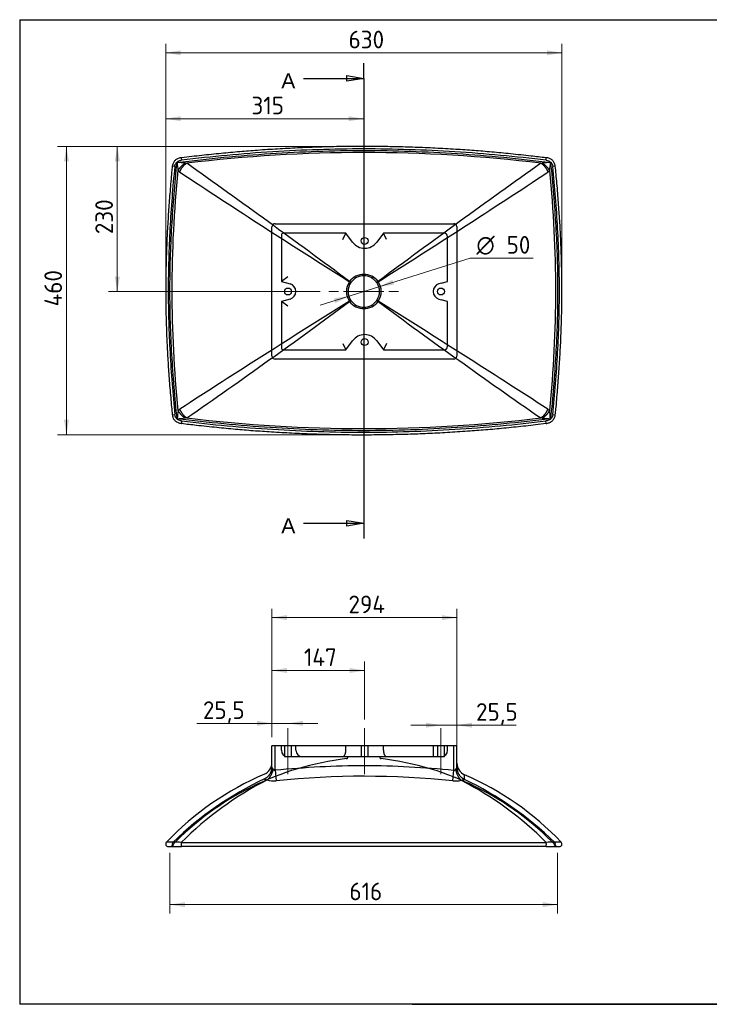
# Model space of a CAD drawing. Header units: millimetres. Extents: x 87 to 2279, y 58 to 1623.
# Tile 1 of 3: x 87 to 1183, y 58 to 1623. Entities that reach past the tile are written whole.
import ezdxf
from ezdxf.enums import TextEntityAlignment as Align
from ezdxf.lldxf.tags import DXFTag

# ---------------------------------------------------------------- set-up
doc = ezdxf.new("R2010")
doc.units = ezdxf.units.MM
for name, color, linetype in [('1', 7, 'Continuous'), ('Default', 7, 'Continuous'), ('KYLIS', 7, 'Continuous'), ('Predefinito', 7, 'Continuous')]:
    doc.layers.add(name, color=color, linetype=linetype)
doc.styles.add('SEACAD_arial_ttf', font='arial.ttf')
doc.styles.add('SEACAD_seiso_ttf', font='seiso.ttf')
doc.styles.add('SEACAD_semeci1_ttf', font='semeci1.ttf')
tags = doc.linetypes.add('CENTER2', pattern=[28.575, 19.05, -3.175, 3.175, -3.175]).pattern_tags.tags
tags[10:11] = [DXFTag(74, 4), DXFTag(75, 0), DXFTag(340, '0'), DXFTag(46, 0.0), DXFTag(50, 0.0), DXFTag(44, 0.0), DXFTag(45, 0.0)]
tags[8:9] = [DXFTag(74, 4), DXFTag(75, 0), DXFTag(340, '0'), DXFTag(46, 0.0), DXFTag(50, 0.0), DXFTag(44, 0.0), DXFTag(45, 0.0)]
tags[6:7] = [DXFTag(74, 4), DXFTag(75, 0), DXFTag(340, '0'), DXFTag(46, 0.0), DXFTag(50, 0.0), DXFTag(44, 0.0), DXFTag(45, 0.0)]
tags[4:5] = [DXFTag(74, 4), DXFTag(75, 0), DXFTag(340, '0'), DXFTag(46, 0.0), DXFTag(50, 0.0), DXFTag(44, 0.0), DXFTag(45, 0.0)]
tags = doc.linetypes.add('HIDDEN2', pattern=[4.7625, 3.175, -1.5875]).pattern_tags.tags
tags[6:7] = [DXFTag(74, 4), DXFTag(75, 0), DXFTag(340, '0'), DXFTag(46, 0.0), DXFTag(50, 0.0), DXFTag(44, 0.0), DXFTag(45, 0.0)]
tags[4:5] = [DXFTag(74, 4), DXFTag(75, 0), DXFTag(340, '0'), DXFTag(46, 0.0), DXFTag(50, 0.0), DXFTag(44, 0.0), DXFTag(45, 0.0)]

# ---------------------------------------------------------------- blocks, each defined once
blk = doc.blocks.new('SEANNOT_GROUP')
at = {"layer": 'Default', "color": 136, "linetype": 'CENTER2', "lineweight": 9}
for p, q in [((633.5, 1230.9), (633.5, 1246.3)), ((633.5, 1222.9), (633.5, 1158.9)), ((593.5, 1190.9), (578.1, 1190.9)), ((665.5, 1190.9), (601.5, 1190.9)), ((673.5, 1190.9), (688.9, 1190.9)), ((633.5, 1150.9), (633.5, 1135.6))]:
    blk.add_line(p, q, dxfattribs=at)
blk = doc.blocks.new('SEANNOT_GROUP4')
at = {"layer": 'Default', "color": 136, "linetype": 'CENTER2', "lineweight": 9}
blk.add_line((513.2, 423.9), (513.2, 496.9), dxfattribs=at)
blk = doc.blocks.new('SEANNOT_GROUP5')
at = {"layer": 'Default', "color": 136, "linetype": 'CENTER2', "lineweight": 9}
blk.add_line((635, 423.9), (635, 496.9), dxfattribs=at)
blk = doc.blocks.new('SEANNOT_GROUP6')
at = {"layer": 'Default', "color": 136, "linetype": 'CENTER2', "lineweight": 9}
blk.add_line((756.2, 423.9), (756.2, 496.9), dxfattribs=at)
blk = doc.blocks.new('SE1')
at = {"color": 7, "linetype": 'Continuous', "style": 'SEACAD_arial_ttf'}
blk.add_text('A', height=24, dxfattribs=at).set_placement((502.5, 1537.5), align=Align.TOP_LEFT)
blk = doc.blocks.new('SE2')
at = {"color": 7, "linetype": 'Continuous', "style": 'SEACAD_arial_ttf'}
blk.add_text('A', height=24, dxfattribs=at).set_placement((502.5, 830.6), align=Align.TOP_LEFT)
blk = doc.blocks.new('SE3')
at = {"color": 7, "linetype": 'Continuous'}
for points in [[(606.5, 1524.9), (606.5, 1534), (633.7, 1529.5), (606.5, 1524.9)], [(537.7, 1529.5), (633.7, 1529.5)]]:
    blk.add_lwpolyline(points, dxfattribs=at)
blk = doc.blocks.new('SE4')
at = {"color": 7, "linetype": 'Continuous'}
for points in [[(537.7, 822.6), (633.7, 822.6)], [(606.5, 818.1), (606.5, 827.1), (633.7, 822.6), (606.5, 818.1)]]:
    blk.add_lwpolyline(points, dxfattribs=at)
blk = doc.blocks.new('SE')
at = {"layer": 'Default', "color": 7, "linetype": 'CENTER2'}
for p, q in [((633.7, 1529.5), (633.7, 1553.5)), ((633.7, 822.6), (633.7, 798.6))]:
    blk.add_line(p, q, dxfattribs=at)
blk.add_lwpolyline([(633.7, 1529.5), (633.7, 822.6)], dxfattribs=at)
at = {"layer": 'Default'}
for name in ['SE1', 'SE3', 'SE2', 'SE4']:
    blk.add_blockref(name, (0, 0), dxfattribs=at)
blk = doc.blocks.new('GDimGGroup1')
at = {"layer": 'Default', "linetype": 'Continuous', "lineweight": 9}
for points in [[(157.2, 1397.6), (165.1, 1397.6), (161.1, 1421.4)], [(157.2, 987.1), (161.1, 963.3), (165.1, 987.1)]]:
    blk.add_hatch(color=136, dxfattribs=at).paths.add_polyline_path(points)
at = {"layer": 'Default', "color": 136, "linetype": 'Continuous', "lineweight": 9}
for p, q in [((619.7, 1421.4), (147.1, 1421.4)), ((161.1, 1421.4), (161.1, 963.3)), ((619.7, 963.3), (147.1, 963.3))]:
    blk.add_line(p, q, dxfattribs=at)
at = {"layer": 'Default', "color": 136, "linetype": 'Continuous', "lineweight": 9, "style": 'SEACAD_seiso_ttf'}
blk.add_text('460', height=28, rotation=90, dxfattribs=at).set_placement((126.1, 1167.2), align=Align.TOP_LEFT)
blk = doc.blocks.new('GDimGGroup2')
at = {"layer": 'Default', "linetype": 'Continuous', "lineweight": 9}
for points in [[(342.7, 1469.4), (318.9, 1465.4), (342.7, 1461.5)], [(609.7, 1469.4), (609.7, 1461.5), (633.5, 1465.4)]]:
    blk.add_hatch(color=136, dxfattribs=at).paths.add_polyline_path(points)
at = {"layer": 'Default', "color": 136, "linetype": 'Continuous', "lineweight": 9}
for p, q in [((318.9, 1206.1), (318.9, 1479.4)), ((633.5, 1260.3), (633.5, 1479.4)), ((318.9, 1465.4), (633.5, 1465.4))]:
    blk.add_line(p, q, dxfattribs=at)
at = {"layer": 'Default', "color": 136, "linetype": 'Continuous', "lineweight": 9, "style": 'SEACAD_seiso_ttf'}
blk.add_text('315', height=28, dxfattribs=at).set_placement((455.2, 1500.4), align=Align.TOP_LEFT)
blk = doc.blocks.new('GDimGGroup3')
at = {"layer": 'Default', "linetype": 'Continuous', "lineweight": 9}
for points in [[(342.7, 1574.1), (318.9, 1570.2), (342.7, 1566.2)], [(924.7, 1574.1), (924.7, 1566.2), (948.5, 1570.2)]]:
    blk.add_hatch(color=136, dxfattribs=at).paths.add_polyline_path(points)
at = {"layer": 'Default', "color": 136, "linetype": 'Continuous', "lineweight": 9}
for p, q in [((318.9, 1206.1), (318.9, 1584.2)), ((948.5, 1206.1), (948.5, 1584.2)), ((318.9, 1570.2), (948.5, 1570.2))]:
    blk.add_line(p, q, dxfattribs=at)
at = {"layer": 'Default', "color": 136, "linetype": 'Continuous', "lineweight": 9, "style": 'SEACAD_seiso_ttf'}
blk.add_text('630', height=28, dxfattribs=at).set_placement((609.5, 1605.2), align=Align.TOP_LEFT)
blk = doc.blocks.new('GDimGGroup4')
at = {"layer": 'Default', "linetype": 'Continuous', "lineweight": 9}
for points in [[(511.5, 676.7), (487.7, 672.7), (511.5, 668.7)], [(757.9, 676.7), (757.9, 668.7), (781.7, 672.7)]]:
    blk.add_hatch(color=136, dxfattribs=at).paths.add_polyline_path(points)
at = {"layer": 'Default', "color": 136, "linetype": 'Continuous', "lineweight": 9}
for p, q in [((487.7, 482.9), (487.7, 686.7)), ((781.7, 482.9), (781.7, 686.7)), ((487.7, 672.7), (781.7, 672.7))]:
    blk.add_line(p, q, dxfattribs=at)
at = {"layer": 'Default', "color": 136, "linetype": 'Continuous', "lineweight": 9, "style": 'SEACAD_seiso_ttf'}
blk.add_text('294', height=28, dxfattribs=at).set_placement((609.3, 707.7), align=Align.TOP_LEFT)
blk = doc.blocks.new('GDimGGroup5')
at = {"layer": 'Default', "linetype": 'Continuous', "lineweight": 9}
for points in [[(463.9, 508.7), (463.9, 500.7), (487.7, 504.7)], [(537, 508.7), (513.2, 504.7), (537, 500.7)]]:
    blk.add_hatch(color=136, dxfattribs=at).paths.add_polyline_path(points)
at = {"layer": 'Default', "color": 136, "linetype": 'Continuous', "lineweight": 9}
for p, q in [((487.7, 482.9), (487.7, 518.7)), ((368.2, 504.7), (560.8, 504.7))]:
    blk.add_line(p, q, dxfattribs=at)
at = {"layer": 'Default', "color": 136, "linetype": 'Continuous', "lineweight": 9, "style": 'SEACAD_seiso_ttf'}
blk.add_text('25,5', height=28, dxfattribs=at).set_placement((378, 539.7), align=Align.TOP_LEFT)
blk = doc.blocks.new('GDimGGroup6')
at = {"layer": 'Default', "linetype": 'Continuous', "lineweight": 9}
for points in [[(732.4, 505.7), (732.4, 497.8), (756.2, 501.8)], [(805.5, 505.7), (781.7, 501.8), (805.5, 497.8)]]:
    blk.add_hatch(color=136, dxfattribs=at).paths.add_polyline_path(points)
at = {"layer": 'Default', "color": 136, "linetype": 'Continuous', "lineweight": 9}
for p, q in [((708.6, 501.8), (875.9, 501.8)), ((781.7, 465.5), (781.7, 515.8))]:
    blk.add_line(p, q, dxfattribs=at)
at = {"layer": 'Default', "color": 136, "linetype": 'Continuous', "lineweight": 9, "style": 'SEACAD_seiso_ttf'}
blk.add_text('25,5', height=28, dxfattribs=at).set_placement((812, 536.8), align=Align.TOP_LEFT)
blk = doc.blocks.new('GDimGGroup7')
at = {"layer": 'Default', "linetype": 'Continuous', "lineweight": 9}
for points in [[(511.5, 592.7), (487.7, 588.7), (511.5, 584.7)], [(611.2, 592.7), (611.2, 584.7), (635, 588.7)]]:
    blk.add_hatch(color=136, dxfattribs=at).paths.add_polyline_path(points)
at = {"layer": 'Default', "color": 136, "linetype": 'Continuous', "lineweight": 9}
for p, q in [((487.7, 482.9), (487.7, 602.7)), ((635, 510.9), (635, 602.7)), ((487.7, 588.7), (635, 588.7))]:
    blk.add_line(p, q, dxfattribs=at)
at = {"layer": 'Default', "color": 136, "linetype": 'Continuous', "lineweight": 9, "style": 'SEACAD_seiso_ttf'}
blk.add_text('147', height=28, dxfattribs=at).set_placement((538.5, 623.7), align=Align.TOP_LEFT)
blk = doc.blocks.new('GDimGGroup9')
at = {"layer": 'Default', "linetype": 'Continuous', "lineweight": 9}
for points in [[(238, 1397.6), (246, 1397.6), (242, 1421.4)], [(238, 1214.7), (242, 1190.9), (246, 1214.7)]]:
    blk.add_hatch(color=136, dxfattribs=at).paths.add_polyline_path(points)
at = {"layer": 'Default', "color": 136, "linetype": 'Continuous', "lineweight": 9}
for p, q in [((619.7, 1421.4), (228, 1421.4)), ((242, 1421.4), (242, 1190.9)), ((564.1, 1190.9), (228, 1190.9))]:
    blk.add_line(p, q, dxfattribs=at)
at = {"layer": 'Default', "color": 136, "linetype": 'Continuous', "lineweight": 9, "style": 'SEACAD_seiso_ttf'}
blk.add_text('230', height=28, rotation=90, dxfattribs=at).set_placement((207, 1282), align=Align.TOP_LEFT)
blk = doc.blocks.new('GDimGGroup12')
at = {"layer": 'Default', "linetype": 'Continuous', "lineweight": 9}
for points in [[(349.4, 212.7), (349.4, 220.6), (325.6, 216.6)], [(917.9, 212.7), (941.7, 216.6), (917.9, 220.6)]]:
    blk.add_hatch(color=136, dxfattribs=at).paths.add_polyline_path(points)
at = {"layer": 'Default', "color": 136, "linetype": 'Continuous', "lineweight": 9}
for p, q in [((325.6, 298.9), (325.6, 202.6)), ((941.7, 298.9), (941.7, 202.6)), ((941.7, 216.6), (325.6, 216.6))]:
    blk.add_line(p, q, dxfattribs=at)
at = {"layer": 'Default', "color": 136, "linetype": 'Continuous', "lineweight": 9, "style": 'SEACAD_seiso_ttf'}
blk.add_text('616', height=28, dxfattribs=at).set_placement((610.8, 251.6), align=Align.TOP_LEFT)
blk = doc.blocks.new('GDimGGroup13')
at = {"layer": 'Default', "linetype": 'Continuous', "lineweight": 9}
for points in [[(679.1, 1209.3), (657.6, 1198.4), (681.5, 1201.8)], [(586, 1180.1), (588.4, 1172.5), (609.9, 1183.4)]]:
    blk.add_hatch(color=136, dxfattribs=at).paths.add_polyline_path(points)
at = {"layer": 'Default', "color": 136, "linetype": 'Continuous', "lineweight": 9}
for p, q in [((657.6, 1198.4), (802.8, 1244)), ((802.8, 1244), (902.8, 1244)), ((564.5, 1169.2), (657.6, 1198.4))]:
    blk.add_line(p, q, dxfattribs=at)
blk.add_arc((633.7, 1190.9), 25, 357.5169, 81.5884, dxfattribs=at)
for s, style, p in [('O', 'SEACAD_semeci1_ttf', (812.6, 1279)), ('50', 'SEACAD_seiso_ttf', (860.6, 1279))]:
    blk.add_text(s, height=28, dxfattribs=dict(at, style=style)).set_placement(p, align=Align.TOP_LEFT)

msp = doc.modelspace()

# ---------------------------------------------------------------- linework, layer by layer
at = {"layer": '1', "color": 7, "linetype": 'Continuous'}
for p, q in [((86.9, 1622.8), (2274.9, 1622.8)), ((86.9, 1622.8), (86.9, 58.3)), ((2274.9, 58.3), (86.9, 58.3)), ((710.3, 58.5), (2274.9, 58.5))]:
    msp.add_line(p, q, dxfattribs=at)
at = {"layer": 'KYLIS', "color": 7, "linetype": 'Continuous'}
for p, q in [((343.6, 1403.4), (344.1, 1399.5)), ((350, 1394.8), (352.2, 1394.7)), ((915.1, 1394.7), (917.3, 1394.8)), ((923.3, 1399.5), (923.7, 1403.4)), ((333.3, 1389.5), (329.3, 1389.9)), ((340.9, 1380.9), (338.3, 1382.9)), ((929, 1382.9), (926.5, 1380.9)), ((938, 1389.9), (934.1, 1389.5)), ((610.9, 1206.4), (610.9, 1206.4)), ((611.1, 1206.8), (611.1, 1206.8)), ((656.3, 1206.8), (656.3, 1206.8)), ((656.6, 1206.4), (656.6, 1206.4)), ((610.9, 1175.5), (610.9, 1175.5)), ((611.2, 1175.1), (611.1, 1175.1)), ((656.3, 1175.1), (656.3, 1175.1)), ((656.6, 1175.5), (656.6, 1175.5)), ((338.4, 1001.7), (341.1, 1003.9)), ((926.2, 1003.9), (929, 1001.7)), ((329.3, 994.8), (333.3, 995.2)), ((352.5, 989.9), (350, 989.8)), ((917.3, 989.8), (914.9, 989.9)), ((934, 995.2), (938, 994.8)), ((344.2, 985.2), (343.8, 981.2)), ((923.6, 981.2), (923.1, 985.2)), ((492.7, 468.9), (487.7, 468.9)), ((487.7, 435), (487.7, 468.9)), ((776.7, 468.9), (492.7, 468.9)), ((492.7, 430.6), (492.7, 468.9)), ((781.7, 468.9), (776.7, 468.9)), ((776.7, 430.4), (776.7, 468.9)), ((781.7, 434.1), (781.7, 468.9)), ((487.7, 435), (487.8, 434.9)), ((492.7, 430.6), (494.3, 413.5)), ((775.1, 413.2), (776.7, 430.4)), ((781.7, 434), (781.7, 434.1)), ((475.7, 416.6), (475.6, 416.7)), ((793.8, 415.8), (793.6, 415.7)), ((322.9, 308.9), (333.3, 308.9)), ((333.3, 308.9), (344.1, 308.9)), ((923.3, 308.9), (344.1, 308.9)), ((923.3, 308.9), (934.1, 308.9)), ((934.1, 308.9), (944.5, 308.9))]:
    msp.add_line(p, q, dxfattribs=at)
at = {"layer": 'KYLIS', "color": 7, "linetype": 'HIDDEN2'}
for p, q in [((487.7, 1293.5), (487.8, 1293.9)), ((487.7, 1088.4), (487.7, 1293.5)), ((492.7, 1298.5), (776.7, 1298.5)), ((605.1, 1283.5), (505.7, 1283.5)), ((600.1, 1273.5), (605.1, 1283.5)), ((615.8, 1269.2), (605.1, 1283.5)), ((664.9, 1283.5), (654.2, 1269.2)), ((761.7, 1283.5), (664.9, 1283.5)), ((669.9, 1273.5), (664.9, 1283.5)), ((781.7, 1294.1), (781.7, 1293.5)), ((781.7, 1293.5), (781.7, 1088.4)), ((502.7, 1280.5), (502.7, 1206.7)), ((766.7, 1206.7), (766.7, 1278.5)), ((512.7, 1214.4), (502.7, 1206.7)), ((502.7, 1206.7), (516.5, 1203)), ((756.7, 1204), (766.7, 1206.7)), ((756.7, 1204), (753, 1203)), ((516.5, 1178.9), (502.7, 1175.1)), ((502.7, 1175.1), (502.7, 1101.4)), ((512.7, 1167.5), (502.7, 1175.1)), ((753, 1178.9), (756.7, 1177.8)), ((766.7, 1175.1), (756.7, 1177.8)), ((766.7, 1103.4), (766.7, 1175.1)), ((605.1, 1098.4), (615.8, 1112.7)), ((654.2, 1112.7), (664.9, 1098.4)), ((505.7, 1098.4), (605.1, 1098.4)), ((600.1, 1108.4), (605.1, 1098.4)), ((669.9, 1108.4), (664.9, 1098.4)), ((664.9, 1098.4), (761.7, 1098.4)), ((487.8, 1088.2), (487.7, 1088.4)), ((776.7, 1083.4), (492.7, 1083.4)), ((781.7, 1088.4), (781.7, 1087.9)), ((502.7, 461.9), (502.7, 468.9)), ((507.7, 468.9), (507.7, 451.9)), ((518.7, 451.9), (518.7, 468.9)), ((525.7, 461.9), (525.7, 468.9)), ((605.1, 461.9), (605.1, 468.9)), ((629.5, 468.9), (629.5, 451.9)), ((640.5, 451.9), (640.5, 468.9)), ((664.9, 461.9), (664.9, 468.9)), ((743.7, 468.9), (743.7, 451.9)), ((750.7, 468.9), (750.7, 451.9)), ((761.7, 451.9), (761.7, 468.9)), ((766.7, 461.9), (766.7, 468.9)), ((507.7, 451.9), (512.7, 451.9)), ((512.7, 451.9), (600.1, 451.9)), ((600.1, 451.9), (607.8, 451.9)), ((607.8, 451.9), (629.5, 451.9)), ((608.7, 451.9), (608.7, 451.6)), ((629.5, 451.9), (640.5, 451.9)), ((640.5, 451.9), (662.2, 451.9)), ((658.7, 451.6), (658.7, 451.9)), ((662.2, 451.9), (669.9, 451.9)), ((669.9, 451.9), (756.7, 451.9)), ((756.7, 451.9), (761.7, 451.9)), ((487.7, 434.6), (487.7, 434.9)), ((781.7, 433.9), (781.7, 433.7))]:
    msp.add_line(p, q, dxfattribs=at)
for centre in [(635, 1271.3), (513.2, 1190.9), (756.2, 1190.9), (635, 1110.5)]:
    msp.add_circle(centre, 5.5, dxfattribs=at)
at = {"layer": 'KYLIS', "color": 7, "linetype": 'Continuous'}
for centre, radius, start, end in [((633.7, -939.8), 2351.4, 83.1257, 96.8737), ((7671.5, 2165.9), 7374.8, 185.99312, 186.09495), ((-202.5, -5174.7), 6592.7, 85.19243, 85.30636), ((-8052.9, -10456.6), 14529.2, 53.39353, 54.65514), ((9387, -10542.8), 14638.2, 125.36283, 126.61463), ((1470.5, -5182.7), 6600.8, 94.6935, 94.80731), ((-6405.3, 2166.1), 7376.1, 353.90487, 354.00671), ((2197.3, 1192.6), 1868.7, 174.155, 185.8628), ((8924.6, 14368.1), 15567.5, 236.53781, 237.72105), ((-7528.8, 14163.4), 15326, 302.28208, 303.48358), ((-930.2, 1192.6), 1869, 354.1383, 5.8439), ((633.5, 1190.9), 27.4, 145.6083, 214.3857), ((633.7, 1190.9), 25, 145.4131, 214.5682), ((633.7, 1190), 28.1, 36.6034, 143.3973), ((633.7, 1190.9), 25, 34.5874, 145.4131), ((633.7, 1190.9), 25, 325.4312, 34.5874), ((634, 1190.9), 27.4, 325.6166, 34.3894), ((11667.5, -16501.2), 20849.8, 122.02558, 122.90413), ((-5573.9, 9543.5), 10406, 304.71613, 306.46772), ((633.7, 1191.9), 28.2, 216.6833, 323.316), ((633.7, 1190.9), 25, 214.5682, 325.4312), ((6892.7, 9611.3), 10491.1, 233.52668, 235.26348), ((-10341.6, -16401), 20733.8, 57.08139, 57.96455), ((8202.3, 163.5), 7908.4, 173.91585, 174.0105), ((-6903.4, 166.8), 7876.7, 5.98948, 6.08453), ((-184.8, 7341.4), 6374, 274.69607, 274.81353), ((633.7, 3331.3), 2358.2, 263.1516, 276.849), ((1452.8, 7348.8), 6381.5, 265.18673, 265.30407), ((467.7, 442.3), 20, 292.9898, 359.9999), ((801.7, 441.4), 20, 179.9993, 246.7694), ((660.2, -7.6), 469.3, 113.1602, 136.454), ((536.9, 420.1), 61.4, 176.3932, 176.4551), ((459, 412.6), 36.4, 32.1897, 37.7867), ((789.1, 425.2), 11.5, 130.0553, 146.8199), ((727.5, 419), 66.4, 357.2601, 3.5232), ((607.2, -7.6), 469.3, 43.5427, 66.5669), ((716.6, -85.6), 557, 115.6313, 133.8696), ((729.5, -71.2), 546.3, 117.2063, 134.928), ((490.2, 453.7), 40.4, 255.0496, 275.8933), ((633.7, -945.1), 1365.7, 84.0562, 95.8574), ((779.3, 454.5), 41.4, 264.2135, 283.0192), ((537.7, -71.3), 546.4, 45.066, 62.66), ((551.8, -83.9), 555, 46.0872, 64.1735), ((322.9, 312.9), 4, 136.4451, 270), ((331.2, 38), 277.9, 90.117, 92.3142), ((335, 243.1), 73, 83.1576, 93.4578), ((633.5, 132960.1), 132644.9, 269.874811, 270.125303), ((932.1, 249.1), 66.9, 86.0739, 97.3027), ((936.1, 37.7), 278.2, 87.6884, 89.8826), ((944.5, 312.9), 4, 270, 43.6345)]:
    msp.add_arc(centre, radius, start, end, dxfattribs=at)
at = {"layer": 'KYLIS', "color": 7, "linetype": 'HIDDEN2'}
for centre, radius, start, end in [((492.7, 1293.5), 5, 126.1515, 175.6895), ((492.7, 1293.5), 5, 90, 126.1515), ((505.7, 1280.5), 3, 90, 180), ((761.7, 1278.5), 5, 0, 90), ((776.7, 1293.5), 5, 56.8557, 90), ((776.7, 1293.5), 5, 7.0889, 56.8557), ((635, 1283.5), 23.9, 216.7754, 323.2246), ((513.2, 1190.9), 12.5, 285.1478, 74.8522), ((756.2, 1190.9), 12.5, 105.1478, 254.8522), ((635, 1098.4), 23.9, 36.7754, 143.2246), ((505.7, 1101.4), 3, 180, 270), ((761.7, 1103.4), 5, 270, 360), ((492.7, 1088.4), 5, 182.4818, 232.6011), ((492.7, 1088.4), 5, 232.6011, 270), ((776.7, 1088.4), 5, 270, 304.4302), ((776.7, 1088.4), 5, 304.4302, 354.7319), ((512.7, 461.9), 10, 180, 270), ((535.7, 461.9), 10, 180, 270), ((756.7, 461.9), 10, 270, 360), ((660.3, -7.8), 459.6, 96.7781, 136.2141), ((605.7, 451.5), 2.98, 276.6899, 0.3407), ((609.2, 512.1), 63.6, 267.162, 267.1621), ((661.7, 451.5), 2.99, 179.876, 263.2073), ((658.2, 512.3), 63.8, 272.8255, 272.8259), ((607, -7.8), 459.6, 43.7817, 83.2053), ((325.6, 312.9), 4, 270, 316.4661), ((941.7, 312.9), 4, 223.4259, 270)]:
    msp.add_arc(centre, radius, start, end, dxfattribs=at)
at = {"layer": 'KYLIS', "color": 7, "linetype": 'Continuous'}
for points, knots in [([(336.9, 1395.9), (386.4, 1402.1), (435.8, 1406.8), (534.8, 1413.3), (584.2, 1415), (683.1, 1415), (732.6, 1413.3), (831.5, 1406.8), (880.9, 1402.1), (930.4, 1395.9)], [0, 0, 0, 0, 0.25, 0.25, 0.5, 0.5, 0.75, 0.75, 1, 1, 1, 1]), ([(923.7, 1403.2), (914.8, 1404.3), (897.1, 1406.4), (867.5, 1409.5), (837.5, 1412.4), (808.5, 1414.8), (778.6, 1416.9), (747.3, 1418.6), (715.3, 1420), (683.6, 1420.9), (652.3, 1421.4), (621.2, 1421.5), (590.4, 1421.1), (559.4, 1420.3), (528.2, 1419), (496.6, 1417.3), (466, 1415.3), (436.1, 1413), (406.7, 1410.2), (375.1, 1406.9), (355.5, 1404.7), (343.6, 1403.3)], [0, 0, 0, 0, 0.042189, 0.098706, 0.149917, 0.198565, 0.248863, 0.304698, 0.359848, 0.414335, 0.468205, 0.521498, 0.574372, 0.627531, 0.681262, 0.735603, 0.790597, 0.839262, 0.890297, 0.943911, 1, 1, 1, 1]), ([(923.3, 1399.5), (875, 1405.3), (826.7, 1409.8), (730.2, 1415.8), (681.9, 1417.4), (585.4, 1417.4), (537.1, 1415.8), (440.6, 1409.8), (392.3, 1405.3), (344.1, 1399.5)], [0, 0, 0, 0, 0.25, 0.25, 0.5, 0.5, 0.75, 0.75, 1, 1, 1, 1]), ([(337, 988.7), (333.5, 1022.7), (330.7, 1056.6), (326.7, 1124.5), (325.6, 1158.4), (325.6, 1209.3), (325.9, 1226.3), (326.9, 1260.2), (327.7, 1277.2), (330.6, 1328.1), (333.5, 1362), (336.9, 1395.9)], [0, 0, 0, 0, 0.25, 0.25, 0.5, 0.5, 0.625, 0.625, 0.75, 0.75, 1, 1, 1, 1]), ([(343.6, 1403.4), (342.8, 1403.3), (341.3, 1403.1), (338.9, 1402.4), (336.6, 1401.3), (334.6, 1400), (333, 1398.3), (331.5, 1396.4), (330.5, 1394.2), (329.7, 1392), (329.5, 1390.6), (329.4, 1389.9)], [0, 0, 0, 0, 0.104545, 0.227931, 0.346737, 0.453151, 0.565837, 0.676013, 0.789732, 0.907921, 1, 1, 1, 1]), ([(333.3, 1389.5), (333.3, 1390.2), (333.5, 1390.8), (333.7, 1391.8), (333.8, 1392.1), (334.1, 1392.7), (334.2, 1393.1), (334.6, 1393.9), (335, 1394.5), (335.6, 1395.3), (335.8, 1395.5), (336.3, 1396), (336.5, 1396.3), (337.3, 1396.9), (337.8, 1397.3), (338.7, 1397.8), (339, 1398), (339.6, 1398.3), (339.9, 1398.4), (340.8, 1398.8), (341.5, 1398.9), (342.8, 1399.3), (343.4, 1399.4), (344.1, 1399.5)], [0, 0, 0, 0, 0.125, 0.125, 0.1875, 0.1875, 0.25, 0.25, 0.375, 0.375, 0.4375, 0.4375, 0.5, 0.5, 0.625, 0.625, 0.6875, 0.6875, 0.75, 0.75, 0.875, 0.875, 1, 1, 1, 1]), ([(923.3, 1399.5), (924.6, 1399.3), (925.9, 1399), (927.4, 1398.4), (927.7, 1398.3), (928.3, 1398), (928.6, 1397.8), (929.5, 1397.3), (930, 1396.9), (930.8, 1396.3), (931, 1396), (931.5, 1395.5), (931.7, 1395.3), (932.3, 1394.5), (932.7, 1394), (933.1, 1393.1), (933.3, 1392.7), (933.5, 1392.1), (933.6, 1391.8), (933.9, 1390.8), (934, 1390.2), (934.1, 1389.5)], [0, 0, 0, 0, 0.25, 0.25, 0.3125, 0.3125, 0.375, 0.375, 0.5, 0.5, 0.5625, 0.5625, 0.625, 0.625, 0.75, 0.75, 0.8125, 0.8125, 0.875, 0.875, 1, 1, 1, 1]), ([(937.9, 1389.9), (937.8, 1390.5), (937.7, 1391.8), (937, 1394), (935.9, 1396.2), (934.5, 1398.2), (932.8, 1399.9), (930.9, 1401.2), (928.7, 1402.3), (926.2, 1403.1), (924.7, 1403.3), (923.7, 1403.4)], [0, 0, 0, 0, 0.074996, 0.203314, 0.314696, 0.422467, 0.539655, 0.647213, 0.758293, 0.879175, 1, 1, 1, 1]), ([(930.4, 1395.9), (933.9, 1362), (936.7, 1328.1), (939.6, 1277.2), (940.4, 1260.2), (941.4, 1226.3), (941.7, 1209.3), (941.7, 1158.4), (940.6, 1124.5), (936.6, 1056.6), (933.8, 1022.7), (930.3, 988.7)], [0, 0, 0, 0, 0.25, 0.25, 0.375, 0.375, 0.5, 0.5, 0.75, 0.75, 1, 1, 1, 1]), ([(329.3, 1389.9), (328.9, 1386.5), (327.7, 1374), (325.7, 1350.4), (323.4, 1320.6), (321.6, 1290.9), (320.2, 1261.2), (319.3, 1232.5), (318.8, 1204.5), (318.9, 1177.3), (319.3, 1150.3), (320.2, 1123.2), (321.5, 1095.4), (323.2, 1066.8), (325.4, 1037.6), (327.6, 1012.8), (328.9, 999.4), (329.3, 994.8)], [0, 0, 0, 0, 0.023915, 0.101279, 0.174357, 0.251754, 0.326649, 0.39924, 0.469767, 0.538438, 0.605766, 0.674038, 0.7442, 0.816437, 0.890988, 0.968131, 1, 1, 1, 1]), ([(333.3, 1389.5), (330, 1356.7), (327.4, 1323.9), (323.9, 1258.2), (322.9, 1225.3), (322.9, 1175.9), (323.1, 1159.4), (324.1, 1126.5), (324.8, 1110), (327.5, 1060.7), (330.1, 1027.9), (333.3, 995.2)], [0, 0, 0, 0, 0.25, 0.25, 0.5, 0.5, 0.625, 0.625, 0.75, 0.75, 1, 1, 1, 1]), ([(934, 995.2), (937.2, 1027.9), (939.9, 1060.8), (942.6, 1110), (943.3, 1126.5), (944.2, 1159.4), (944.5, 1175.9), (944.5, 1225.3), (943.5, 1258.2), (939.9, 1323.9), (937.3, 1356.7), (934.1, 1389.5)], [0, 0, 0, 0, 0.25, 0.25, 0.375, 0.375, 0.5, 0.5, 0.75, 0.75, 1, 1, 1, 1]), ([(938, 994.8), (938.3, 998.2), (939.6, 1010.7), (941.6, 1034.4), (943.9, 1064.2), (945.8, 1094), (947.2, 1123.6), (948.1, 1152.2), (948.5, 1179.9), (948.5, 1207.1), (948, 1234), (947.2, 1261.3), (945.9, 1289.2), (944.1, 1318), (941.9, 1347.3), (939.8, 1372), (938.5, 1385.4), (938, 1389.9)], [0, 0, 0, 0, 0.023632, 0.101714, 0.174845, 0.252352, 0.327088, 0.399332, 0.469374, 0.537453, 0.604773, 0.67364, 0.74428, 0.81686, 0.891578, 0.968662, 1, 1, 1, 1]), ([(613.2, 1205.1), (613.1, 1205.1), (613.1, 1205), (613, 1205), (612.9, 1205), (612.8, 1205), (612.7, 1205), (612.5, 1205.1), (612.4, 1205.2), (612.3, 1205.3), (612.2, 1205.4), (611.9, 1205.6), (611.8, 1205.7), (611.6, 1205.9), (611.4, 1206), (611.2, 1206.2), (611, 1206.3), (610.9, 1206.4)], [0, 0, 0, 0, 0.125, 0.125, 0.25, 0.25, 0.375, 0.375, 0.5, 0.5, 0.625, 0.625, 0.75, 0.75, 0.875, 0.875, 1, 1, 1, 1]), ([(611.1, 1206.8), (611.3, 1206.7), (611.5, 1206.6), (611.8, 1206.4), (611.9, 1206.3), (612.2, 1206.2), (612.3, 1206.1), (612.6, 1206), (612.7, 1205.9), (612.9, 1205.8), (613, 1205.7), (613.1, 1205.6), (613.2, 1205.5), (613.2, 1205.4), (613.2, 1205.4), (613.2, 1205.2), (613.2, 1205.2), (613.2, 1205.1)], [0, 0, 0, 0, 0.125, 0.125, 0.25, 0.25, 0.375, 0.375, 0.5, 0.5, 0.625, 0.625, 0.75, 0.75, 0.875, 0.875, 1, 1, 1, 1]), ([(654.3, 1205.1), (654.3, 1205.2), (654.2, 1205.2), (654.2, 1205.4), (654.2, 1205.4), (654.3, 1205.5), (654.4, 1205.6), (654.5, 1205.7), (654.6, 1205.8), (654.8, 1205.9), (654.9, 1206), (655.2, 1206.1), (655.3, 1206.2), (655.6, 1206.3), (655.7, 1206.4), (656, 1206.6), (656.2, 1206.7), (656.3, 1206.8)], [0, 0, 0, 0, 0.125, 0.125, 0.25, 0.25, 0.375, 0.375, 0.5, 0.5, 0.625, 0.625, 0.75, 0.75, 0.875, 0.875, 1, 1, 1, 1]), ([(656.6, 1206.4), (656.4, 1206.3), (656.3, 1206.2), (656, 1206), (655.9, 1205.9), (655.6, 1205.7), (655.5, 1205.6), (655.3, 1205.4), (655.2, 1205.3), (655, 1205.2), (654.9, 1205.1), (654.8, 1205), (654.7, 1205), (654.6, 1205), (654.5, 1205), (654.4, 1205), (654.4, 1205.1), (654.3, 1205.1)], [0, 0, 0, 0, 0.125, 0.125, 0.25, 0.25, 0.375, 0.375, 0.5, 0.5, 0.625, 0.625, 0.75, 0.75, 0.875, 0.875, 1, 1, 1, 1]), ([(610.9, 1175.5), (611, 1175.6), (611.2, 1175.7), (611.4, 1175.9), (611.6, 1176), (611.8, 1176.2), (611.9, 1176.3), (612.2, 1176.5), (612.3, 1176.6), (612.4, 1176.7), (612.5, 1176.8), (612.7, 1176.9), (612.8, 1176.9), (612.9, 1176.9), (612.9, 1176.9), (613.1, 1176.8), (613.1, 1176.8), (613.1, 1176.7)], [0, 0, 0, 0, 0.125, 0.125, 0.25, 0.25, 0.375, 0.375, 0.5, 0.5, 0.625, 0.625, 0.75, 0.75, 0.875, 0.875, 1, 1, 1, 1]), ([(613.1, 1176.7), (613.2, 1176.7), (613.2, 1176.6), (613.2, 1176.5), (613.2, 1176.4), (613.2, 1176.3), (613.1, 1176.3), (613, 1176.1), (612.9, 1176.1), (612.7, 1176), (612.6, 1175.9), (612.3, 1175.7), (612.2, 1175.7), (611.9, 1175.5), (611.8, 1175.4), (611.5, 1175.3), (611.3, 1175.2), (611.2, 1175.1)], [0, 0, 0, 0, 0.125, 0.125, 0.25, 0.25, 0.375, 0.375, 0.5, 0.5, 0.625, 0.625, 0.75, 0.75, 0.875, 0.875, 1, 1, 1, 1]), ([(656.3, 1175.1), (656.2, 1175.2), (656, 1175.3), (655.7, 1175.4), (655.6, 1175.5), (655.3, 1175.7), (655.2, 1175.7), (654.9, 1175.9), (654.8, 1176), (654.6, 1176.1), (654.5, 1176.1), (654.4, 1176.3), (654.3, 1176.3), (654.2, 1176.4), (654.2, 1176.5), (654.3, 1176.6), (654.3, 1176.7), (654.3, 1176.7)], [0, 0, 0, 0, 0.125, 0.125, 0.25, 0.25, 0.375, 0.375, 0.5, 0.5, 0.625, 0.625, 0.75, 0.75, 0.875, 0.875, 1, 1, 1, 1]), ([(654.3, 1176.7), (654.4, 1176.8), (654.4, 1176.8), (654.5, 1176.9), (654.6, 1176.9), (654.7, 1176.9), (654.8, 1176.9), (654.9, 1176.8), (655, 1176.7), (655.2, 1176.6), (655.3, 1176.5), (655.5, 1176.3), (655.7, 1176.2), (655.9, 1176), (656, 1175.9), (656.3, 1175.7), (656.4, 1175.6), (656.6, 1175.5)], [0, 0, 0, 0, 0.125, 0.125, 0.25, 0.25, 0.375, 0.375, 0.5, 0.5, 0.625, 0.625, 0.75, 0.75, 0.875, 0.875, 1, 1, 1, 1]), ([(329.5, 994.8), (329.6, 994.2), (329.7, 992.9), (330.3, 990.8), (331.3, 988.7), (332.7, 986.7), (334.3, 985), (336.3, 983.6), (338.5, 982.5), (340.9, 981.7), (342.7, 981.3), (343.7, 981.2), (343.8, 981.2)], [0, 0, 0, 0, 0.076346, 0.191168, 0.301415, 0.408136, 0.524345, 0.630383, 0.7427, 0.862806, 0.988848, 1, 1, 1, 1]), ([(344.2, 985.2), (342.9, 985.4), (341.6, 985.7), (340, 986.3), (339.7, 986.4), (339.1, 986.7), (338.8, 986.8), (338, 987.3), (337.4, 987.7), (336.6, 988.4), (336.4, 988.6), (335.9, 989.1), (335.7, 989.4), (335.1, 990.1), (334.7, 990.7), (334.3, 991.6), (334.1, 991.9), (333.9, 992.5), (333.8, 992.9), (333.5, 993.8), (333.4, 994.5), (333.3, 995.2)], [0, 0, 0, 0, 0.25, 0.25, 0.3125, 0.3125, 0.375, 0.375, 0.5, 0.5, 0.5625, 0.5625, 0.625, 0.625, 0.75, 0.75, 0.8125, 0.8125, 0.875, 0.875, 1, 1, 1, 1]), ([(930.3, 988.7), (880.9, 982.5), (831.4, 977.8), (732.6, 971.4), (683.1, 969.7), (584.2, 969.7), (534.8, 971.4), (435.9, 977.8), (386.4, 982.5), (337, 988.7)], [0, 0, 0, 0, 0.25, 0.25, 0.5, 0.5, 0.75, 0.75, 1, 1, 1, 1]), ([(934, 995.2), (933.9, 994.5), (933.8, 993.8), (933.5, 992.9), (933.4, 992.5), (933.2, 991.9), (933.1, 991.6), (932.6, 990.7), (932.3, 990.1), (931.4, 989.1), (930.9, 988.6), (929.9, 987.7), (929.4, 987.4), (928.5, 986.8), (928.2, 986.7), (927.6, 986.4), (927.3, 986.3), (926.4, 985.9), (925.7, 985.7), (924.4, 985.4), (923.8, 985.3), (923.1, 985.2)], [0, 0, 0, 0, 0.125, 0.125, 0.1875, 0.1875, 0.25, 0.25, 0.375, 0.375, 0.5, 0.5, 0.625, 0.625, 0.6875, 0.6875, 0.75, 0.75, 0.875, 0.875, 1, 1, 1, 1]), ([(923.6, 981.2), (924.4, 981.3), (925.9, 981.6), (928.3, 982.3), (930.6, 983.4), (932.6, 984.7), (934.3, 986.3), (935.7, 988.3), (936.8, 990.4), (937.6, 992.7), (937.8, 994.1), (937.8, 994.8)], [0, 0, 0, 0, 0.10513, 0.228756, 0.347722, 0.453904, 0.566577, 0.676543, 0.789995, 0.907789, 1, 1, 1, 1]), ([(343.8, 981.4), (352.5, 980.4), (370, 978.3), (399.3, 975.2), (429.2, 972.3), (458.2, 969.9), (488.1, 967.9), (519.2, 966.1), (551.3, 964.7), (583, 963.8), (614.5, 963.3), (645.6, 963.3), (676.6, 963.7), (707.7, 964.5), (739, 965.7), (770.6, 967.4), (801.2, 969.4), (831.1, 971.7), (860.5, 974.4), (892, 977.7), (911.6, 980), (923.6, 981.4)], [0, 0, 0, 0, 0.041144, 0.097649, 0.148848, 0.197294, 0.247591, 0.303194, 0.358432, 0.413063, 0.467129, 0.520663, 0.573783, 0.627151, 0.68105, 0.735515, 0.790584, 0.839172, 0.890126, 0.943626, 1, 1, 1, 1]), ([(344.2, 985.2), (392.5, 979.4), (440.7, 974.9), (537.2, 968.9), (585.4, 967.3), (681.9, 967.3), (730.1, 968.9), (826.6, 974.9), (874.9, 979.4), (923.1, 985.2)], [0, 0, 0, 0, 0.25, 0.25, 0.5, 0.5, 0.75, 0.75, 1, 1, 1, 1]), ([(489.8, 432), (490, 431.8), (490.1, 431.5), (490.5, 431.1), (490.7, 430.9), (491.1, 430.7), (491.3, 430.6), (491.5, 430.5), (491.7, 430.5), (492, 430.5), (492.1, 430.5), (492.5, 430.5), (492.6, 430.6), (492.7, 430.6)], [0, 0, 0, 0, 0.25, 0.25, 0.5, 0.5, 0.625, 0.625, 0.75, 0.75, 0.875, 0.875, 1, 1, 1, 1]), ([(492.7, 430.6), (516.4, 432.8), (540.1, 434.6), (587.4, 437.2), (611.1, 438), (658.4, 437.9), (682.1, 437.1), (729.4, 434.4), (753.1, 432.6), (776.7, 430.4)], [0, 0, 0, 0, 0.25, 0.25, 0.5, 0.5, 0.75, 0.75, 1, 1, 1, 1]), ([(776.7, 430.4), (776.8, 430.4), (777, 430.3), (777.2, 430.3), (777.4, 430.2), (777.7, 430.2), (777.8, 430.3), (778.1, 430.3), (778.2, 430.4), (778.4, 430.5), (778.5, 430.6), (778.7, 430.7), (778.8, 430.8), (779.1, 431.1), (779.3, 431.2), (779.5, 431.5)], [0, 0, 0, 0, 0.125, 0.125, 0.25, 0.25, 0.375, 0.375, 0.5, 0.5, 0.625, 0.625, 0.75, 0.75, 1, 1, 1, 1]), ([(479.7, 414.6), (479.3, 414.7), (478.9, 414.8), (478.3, 414.9), (478.1, 414.9), (477.8, 415), (477.6, 415.1), (477.1, 415.2), (476.8, 415.3), (476.4, 415.4), (476.3, 415.4), (476.1, 415.5), (476, 415.6), (475.8, 415.7), (475.6, 415.8), (475.4, 415.9), (475.4, 416), (475.4, 416.3), (475.5, 416.4), (475.7, 416.6)], [0, 0, 0, 0, 0.125, 0.125, 0.1875, 0.1875, 0.25, 0.25, 0.375, 0.375, 0.4375, 0.4375, 0.5, 0.5, 0.625, 0.625, 0.75, 0.75, 1, 1, 1, 1]), ([(793.6, 415.7), (793.7, 415.5), (793.8, 415.4), (793.6, 415.1), (793.3, 415), (792.4, 414.7), (791.8, 414.6), (790.4, 414.3), (789.5, 414.2), (788.6, 414.1)], [0, 0, 0, 0, 0.25, 0.25, 0.5, 0.5, 0.75, 0.75, 1, 1, 1, 1])]:
    msp.add_open_spline(points, degree=3, knots=knots, dxfattribs=at)
for points, weights in [([(350, 1394.8), (342.6, 1390.4), (338.3, 1382.9)], [1, 0.908535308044, 1]), ([(352.2, 1394.7), (344.6, 1389.9), (340.9, 1380.9)], [1, 0.892632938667, 1]), ([(926.5, 1380.9), (922.7, 1389.9), (915.1, 1394.7)], [1, 0.892643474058, 1]), ([(929, 1382.9), (924.7, 1390.4), (917.3, 1394.8)], [1, 0.908502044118, 1]), ([(611.1, 1206.8), (611, 1206.6), (610.9, 1206.4)], [1, 0.999930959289, 1]), ([(611.1, 1206.8), (611, 1206.6), (610.9, 1206.4)], [1, 0.999931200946, 1]), ([(656.6, 1206.4), (656.5, 1206.6), (656.3, 1206.8)], [1, 0.999930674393, 1]), ([(656.6, 1206.4), (656.5, 1206.6), (656.3, 1206.8)], [1, 0.999930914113, 1]), ([(610.9, 1175.5), (611, 1175.3), (611.1, 1175.1)], [1, 0.999926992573, 1]), ([(610.9, 1175.5), (611, 1175.3), (611.2, 1175.1)], [1, 0.999927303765, 1]), ([(656.3, 1175.1), (656.5, 1175.3), (656.6, 1175.5)], [1, 0.999926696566, 1]), ([(656.3, 1175.1), (656.5, 1175.3), (656.6, 1175.5)], [1, 0.99992700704, 1]), ([(338.4, 1001.7), (342.6, 994.2), (350, 989.8)], [1, 0.909161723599, 1]), ([(341.1, 1003.9), (344.9, 994.8), (352.5, 989.9)], [1, 0.891895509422, 1]), ([(914.9, 989.9), (922.5, 994.8), (926.2, 1003.9)], [1, 0.891906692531, 1]), ([(917.3, 989.8), (924.7, 994.2), (929, 1001.7)], [1, 0.909128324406, 1]), ([(475.6, 416.7), (487.7, 421.8), (487.7, 435)], [1, 0.834296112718, 1]), ([(475.7, 416.6), (487.7, 421.8), (487.8, 434.9)], [1, 0.835765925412, 1]), ([(479.7, 414.6), (487.4, 420), (489.8, 432)], [1, 0.849876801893, 1]), ([(779.5, 431.5), (781.7, 419.5), (788.6, 414.1)], [1, 0.853629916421, 1]), ([(781.7, 434.1), (781.7, 421), (793.8, 415.8)], [1, 0.835283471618, 1]), ([(781.7, 434), (781.7, 420.9), (793.6, 415.7)], [1, 0.837266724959, 1])]:
    msp.add_rational_spline(points, weights, degree=2, dxfattribs=at)
at = {"layer": 'KYLIS', "color": 7, "linetype": 'HIDDEN2'}
for points, weights in [([(600.1, 451.9), (605.1, 451.9), (605.1, 461.9)], [1, 0.707106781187, 1]), ([(664.9, 461.9), (664.9, 451.9), (669.9, 451.9)], [1, 0.707106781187, 1]), ([(487.3, 430.5), (487.7, 432.5), (487.7, 434.6)], [1, 0.994459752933, 1])]:
    msp.add_rational_spline(points, weights, degree=2, dxfattribs=at)
at = {"layer": 'KYLIS', "color": 7, "linetype": 'Continuous'}
for points, weights in [([(330.6, 315.9), (328.6, 314.1), (329.6, 311.5), (330.5, 308.9), (333.3, 308.9)], [1, 0.824019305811, 1, 0.824019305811, 1]), ([(343.7, 315.5), (343.5, 313.6), (343.6, 311.3), (343.8, 308.9), (344.1, 308.9)], [1, 0.842664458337, 1, 0.842664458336, 1]), ([(923.3, 308.9), (923.6, 308.9), (923.7, 311.3), (923.8, 313.6), (923.6, 315.5)], [1, 0.842639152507, 1, 0.842639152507, 1]), ([(934.1, 308.9), (936.8, 308.9), (937.8, 311.5), (938.8, 314.1), (936.7, 315.9)], [1, 0.824041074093, 1, 0.824041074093, 1])]:
    msp.add_rational_spline(points, weights, degree=2, knots=[0, 0, 0, 0.5, 0.5, 1, 1, 1], dxfattribs=at)
at = {"layer": 'Predefinito', "color": 7, "linetype": 'Continuous'}
msp.add_line((710.3, 58.5), (710.3, 58.3), dxfattribs=at)

# ---------------------------------------------------------------- block references
at = {"layer": 'Default'}
for name in ['GDimGGroup3', 'SE', 'GDimGGroup2', 'GDimGGroup1', 'GDimGGroup9', 'GDimGGroup13', 'SEANNOT_GROUP', 'GDimGGroup4', 'GDimGGroup7', 'GDimGGroup5', 'GDimGGroup6', 'SEANNOT_GROUP4', 'SEANNOT_GROUP5', 'SEANNOT_GROUP6', 'GDimGGroup12']:
    msp.add_blockref(name, (0, 0), dxfattribs=at)

doc.saveas('drawing.dxf')
